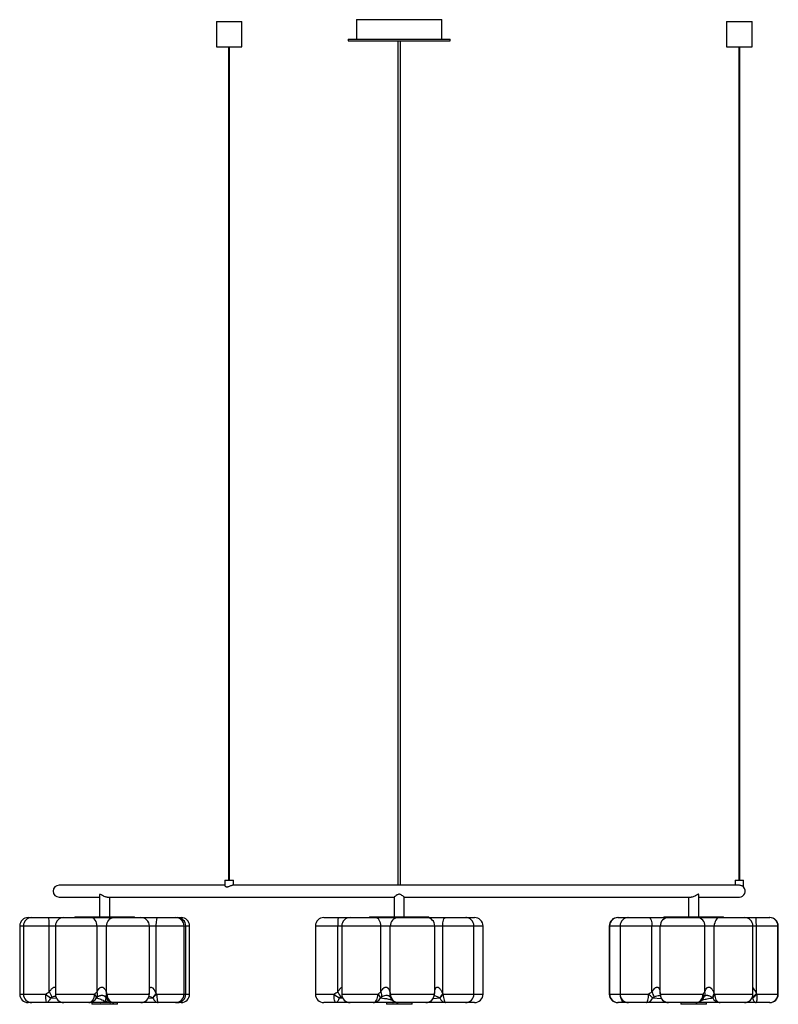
# Paper-space layout '_Posterior' of a CAD drawing. Header units: millimetres. Extents: x -211 to 681, y -635 to 523.
import ezdxf

# ---------------------------------------------------------------- set-up
doc = ezdxf.new("R2010")
doc.units = ezdxf.units.MM

psp = doc.layouts.new('_Posterior')

# ---------------------------------------------------------------- linework, layer by layer
at = {"color": 7, "linetype": 'Continuous', "lineweight": 25}
for p, q in [((185.1, 522.6), (185.1, 499.6)), ((185.1, 522.6), (285.1, 522.6)), ((285.1, 499.6), (285.1, 522.6)), ((20.1, 520.6), (20.1, 490.6)), ((20.1, 520.6), (50.1, 520.6)), ((50.1, 490.6), (50.1, 520.6)), ((620.1, 520.6), (620.1, 490.6)), ((620.1, 520.6), (650.1, 520.6)), ((650.1, 490.6), (650.1, 520.6)), ((175.1, 499.6), (175.1, 497.6)), ((175.1, 499.6), (295.1, 499.6)), ((295.1, 497.6), (295.1, 499.6)), ((20.1, 490.6), (50.1, 490.6)), ((34.6, 490.6), (34.6, -489.4)), ((35.6, -489.4), (35.6, 490.6)), ((175.1, 497.6), (295.1, 497.6)), ((620.1, 490.6), (650.1, 490.6)), ((634.6, 490.6), (634.6, -489.4)), ((635.6, -489.4), (635.6, 490.6)), ((30.1, -495.4), (-164.9, -495.4)), ((30.1, -489.4), (30.1, -496)), ((30.1, -489.4), (40.1, -489.4)), ((635.1, -495.4), (39.5, -495.4)), ((40.1, -495.4), (40.1, -489.4)), ((630.1, -489.4), (630.1, -495.4)), ((630.1, -489.4), (640.1, -489.4)), ((640.1, -497.5), (640.1, -489.4)), ((-164.9, -509.4), (-117.3, -509.4)), ((-117.3, -507.1), (-117.3, -532.4)), ((-108.3, -509.4), (229.2, -509.4)), ((-105.3, -532.4), (-105.3, -509.4)), ((229.1, -509.4), (229.1, -532.4)), ((241.1, -509.4), (578.5, -509.4)), ((241.1, -532.4), (241.1, -509.4)), ((575.5, -509.4), (575.5, -532.4)), ((587.5, -532.4), (587.5, -507.1)), ((587.5, -509.4), (635.1, -509.4)), ((-146.3, -532.4), (-146.3, -533.4)), ((-146.3, -532.4), (-76.3, -532.4)), ((-76.3, -533.4), (-76.3, -532.4)), ((200.1, -532.4), (200.1, -533.4)), ((200.1, -532.4), (270.1, -532.4)), ((270.1, -533.4), (270.1, -532.4)), ((546.5, -532.4), (546.5, -533.4)), ((546.5, -532.4), (616.5, -532.4)), ((616.5, -533.4), (616.5, -532.4)), ((-211.1, -543.4), (-211.1, -623.4)), ((-206.8, -543.4), (-206.8, -623.4)), ((-201.1, -533.4), (-21.4, -533.4)), ((-176.3, -620.9), (-176.3, -543.4)), ((-169.1, -543.4), (-169.1, -623.4)), ((-120.1, -620.9), (-120.1, -543.4)), ((-108.9, -623), (-108.9, -543.4)), ((-58.6, -622.5), (-58.6, -543.4)), ((-50.5, -623), (-50.5, -543.4)), ((-17.9, -623.4), (-17.9, -543.4)), ((-15.8, -623.4), (-15.8, -543.4)), ((-11.4, -623.4), (-11.4, -543.4)), ((136.6, -543.4), (136.6, -623.4)), ((333.7, -543.4), (136.6, -543.4)), ((146.6, -533.4), (323.7, -533.4)), ((162.9, -620.9), (162.9, -543.4)), ((167.5, -543.4), (167.5, -623.4)), ((213.6, -620.9), (213.6, -543.4)), ((224.7, -623), (224.7, -543.4)), ((277, -620.9), (277, -543.4)), ((286.3, -623), (286.3, -543.4)), ((323, -623.4), (323, -543.4)), ((333.7, -623.4), (333.7, -543.4)), ((482.1, -543.4), (482.1, -623.4)), ((680.9, -543.4), (482.1, -543.4)), ((482.6, -543.4), (482.6, -623.4)), ((492.1, -533.4), (670.9, -533.4)), ((494.9, -543.4), (494.9, -623.4)), ((532.4, -620.9), (532.4, -543.4)), ((542, -623), (542, -543.4)), ((594.6, -620.9), (594.6, -543.4)), ((605.6, -623), (605.6, -543.4)), ((651, -623.4), (651, -543.4)), ((655.1, -623), (655.1, -543.4)), ((680.5, -623.4), (680.5, -543.4)), ((680.9, -623.4), (680.9, -543.4)), ((-108.5, -623.4), (-58.7, -623.4)), ((225, -623.4), (276.4, -623.4)), ((542, -623.4), (592.5, -623.4)), ((542, -623.8), (542, -624.3)), ((-159.4, -633.4), (-201.1, -633.4)), ((-129.8, -633.4), (-159.1, -633.4)), ((-126.2, -633.4), (-126.2, -635.4)), ((-96.2, -635.4), (-126.2, -635.4)), ((-104.6, -633.4), (-116.5, -633.4)), ((-68.7, -633.4), (-100.4, -633.4)), ((-96.2, -635.4), (-96.2, -633.4)), ((-96.2, -635.4), (-96.2, -633.4)), ((-21.4, -633.4), (-68.3, -633.4)), ((177.4, -633.4), (146.6, -633.4)), ((204.7, -633.4), (177.5, -633.4)), ((220.2, -633.4), (220.2, -635.4)), ((250.2, -635.4), (220.2, -635.4)), ((223.5, -625.8), (223.4, -625.8)), ((233.5, -633.4), (227.5, -633.4)), ((266.6, -633.4), (233.9, -633.4)), ((250.2, -635.4), (250.2, -633.4)), ((250.2, -635.4), (250.2, -633.4)), ((313, -633.4), (290.1, -633.4)), ((323.7, -633.4), (313.4, -633.4)), ((504.6, -633.4), (492.1, -633.4)), ((526.1, -633.4), (504.9, -633.4)), ((584.1, -633.4), (552, -633.4)), ((566.5, -633.4), (566.5, -635.4)), ((596.5, -635.4), (566.5, -635.4)), ((591.9, -633.4), (584.5, -633.4)), ((594.4, -625.9), (594.4, -625.9)), ((596.5, -635.4), (596.5, -633.4)), ((596.5, -635.4), (596.5, -633.4)), ((641, -633.4), (612.4, -633.4)), ((670.9, -633.4), (641.3, -633.4))]:
    psp.add_line(p, q, dxfattribs=at)
at = {"color": 8, "linetype": 'Continuous', "lineweight": 25}
for p, q in [((-11.4, -543.4), (-211.1, -543.4)), ((314.2, -533.5), (313.7, -533.4)), ((-211.1, -623.4), (-180.7, -623.4)), ((-169.1, -623.4), (-123.1, -623.4)), ((-58.7, -623.4), (-58.7, -622.5)), ((-58.7, -623.8), (-58.7, -623.4)), ((-49.9, -623.4), (-11.4, -623.4)), ((136.6, -623.4), (158.5, -623.4)), ((167.5, -623.4), (210.1, -623.4)), ((277, -621.6), (277, -620.9)), ((287, -623.4), (333.7, -623.4)), ((482.1, -623.4), (528.2, -623.4)), ((606.1, -623.4), (651, -623.4)), ((655.8, -623.4), (680.9, -623.4)), ((-175, -627.8), (-167.7, -628.2)), ((-60.1, -628.3), (-54.4, -627.9)), ((164.5, -627.8), (168.8, -628)), ((168.1, -626.5), (166.7, -626.9)), ((275.1, -628.6), (283, -627.9)), ((314, -633.4), (314.1, -633.4)), ((314.9, -633.3), (314.1, -633.4)), ((533, -627.8), (543.5, -628.6)), ((649.9, -627.9), (650.6, -627.9))]:
    psp.add_line(p, q, dxfattribs=at)
at = {"color": 7, "linetype": 'Continuous', "lineweight": 25, "flags": 128}
for points in [[(-176.3, -543.4), (-176.3, -541.5), (-176.3, -539.6), (-176.4, -537.9), (-176.6, -536.4), (-176.7, -535.1), (-176.9, -534.2), (-177.1, -533.6), (-177.4, -533.4)], [(-120.1, -543.4), (-120.3, -541.5), (-120.7, -539.6), (-121.4, -537.9), (-122.4, -536.4), (-123.6, -535.1), (-124.9, -534.2), (-126.4, -533.6), (-127.9, -533.4)], [(-108.9, -543.4), (-108.7, -541.5), (-108.2, -539.6), (-107.5, -537.9), (-106.4, -536.4), (-105.2, -535.1), (-103.8, -534.2), (-102.2, -533.6), (-100.6, -533.4)], [(-50.5, -543.4), (-50.5, -541.5), (-50.4, -539.6), (-50.2, -537.9), (-50, -536.4), (-49.7, -535.1), (-49.4, -534.2), (-49, -533.6), (-48.7, -533.4)], [(213.6, -543.4), (213.5, -541.5), (213.1, -539.6), (212.5, -537.9), (211.6, -536.4), (210.6, -535.1), (209.4, -534.2), (208.2, -533.6), (206.9, -533.4)], [(286.3, -543.4), (286.4, -541.5), (286.6, -539.6), (286.9, -537.9), (287.3, -536.4), (287.8, -535.1), (288.4, -534.2), (289, -533.6), (289.7, -533.4)], [(528.8, -533.4), (529.5, -533.6), (530.2, -534.2), (530.8, -535.1), (531.4, -536.4), (531.8, -537.9), (532.2, -539.6), (532.4, -541.5), (532.4, -543.4)], [(612.1, -533.4), (610.8, -533.6), (609.6, -534.2), (608.5, -535.1), (607.5, -536.4), (606.7, -537.9), (606.1, -539.6), (605.7, -541.5), (605.6, -543.4)], [(655.1, -543.4), (655.1, -541.5), (655, -539.6), (655, -537.9), (654.9, -536.4), (654.7, -535.1), (654.6, -534.2), (654.5, -533.6), (654.3, -533.4)], [(-129.8, -633.4), (-128.5, -633.3), (-127.3, -632.7), (-126.1, -631.8), (-125.1, -630.5), (-124.3, -629), (-123.6, -627.3), (-123.3, -625.4), (-123.1, -623.4)], [(-108.5, -623.4), (-108.3, -625.4), (-107.9, -627.3), (-107.1, -629), (-106.1, -630.5), (-104.9, -631.8), (-103.5, -632.7), (-101.9, -633.3), (-100.4, -633.4)], [(-49.9, -623.4), (-49.9, -625.4), (-49.8, -627.3), (-49.6, -629), (-49.4, -630.5), (-49.2, -631.8), (-48.9, -632.7), (-48.6, -633.3), (-48.3, -633.4)], [(160.5, -633.4), (160.1, -633.3), (159.7, -632.7), (159.4, -631.8), (159.1, -630.5), (158.8, -629), (158.6, -627.3), (158.5, -625.4), (158.5, -623.4)], [(204.7, -633.4), (205.7, -633.3), (206.8, -632.7), (207.7, -631.8), (208.5, -630.5), (209.2, -629), (209.7, -627.3), (210, -625.4), (210.1, -623.4)], [(287, -623.4), (287, -625.4), (287.2, -627.3), (287.5, -629), (287.9, -630.5), (288.3, -631.8), (288.9, -632.7), (289.5, -633.3), (290.1, -633.4)], [(526.1, -633.4), (526.5, -633.3), (526.9, -632.7), (527.3, -631.8), (527.6, -630.5), (527.9, -629), (528.1, -627.3), (528.2, -625.4), (528.2, -623.4)], [(584.1, -633.4), (585.7, -633.3), (587.3, -632.7), (588.8, -631.8), (590, -630.5), (591.1, -629), (591.9, -627.3), (592.3, -625.4), (592.5, -623.4)], [(606.1, -623.4), (606.2, -625.4), (606.6, -627.3), (607.1, -629), (607.9, -630.5), (608.9, -631.8), (610, -632.7), (611.2, -633.3), (612.4, -633.4)], [(655.8, -623.4), (655.7, -625.4), (655.7, -627.3), (655.6, -629), (655.5, -630.5), (655.3, -631.8), (655.1, -632.7), (655, -633.3), (654.8, -633.4)], [(-175, -627.8), (-175.4, -629), (-175.9, -630.1), (-176.5, -631.1), (-177.1, -631.9), (-177.8, -632.6), (-178.6, -633.1), (-179.4, -633.3), (-180.2, -633.4)], [(-54.4, -627.9), (-53.9, -629.1), (-53.3, -630.2), (-52.6, -631.1), (-51.9, -631.9), (-51, -632.6), (-50.1, -633.1), (-49.2, -633.4), (-48.3, -633.4)], [(164.5, -627.8), (164.2, -629), (163.8, -630.1), (163.3, -631.1), (162.8, -631.9), (162.3, -632.6), (161.7, -633.1), (161.1, -633.3), (160.5, -633.4)], [(650.6, -627.9), (650.9, -629.1), (651.3, -630.2), (651.8, -631.1), (652.3, -631.9), (652.9, -632.6), (653.5, -633.1), (654.1, -633.4), (654.8, -633.4)]]:
    psp.add_lwpolyline(points, dxfattribs=at)
at = {"color": 8, "linetype": 'Continuous', "lineweight": 25, "flags": 128}
for points in [[(503.1, -533.4), (502.3, -533.6), (501.8, -533.9)], [(-58.6, -617.7), (-58.4, -616.7), (-57.6, -615.5), (-57, -615.2), (-56.5, -615.2), (-55.6, -615.6), (-54.8, -616.2), (-53, -618.3), (-51.7, -620.6), (-50.5, -623), (-50.5, -623)], [(223.4, -625.8), (222.9, -625.5), (222.2, -625.3), (221.3, -625.2), (221.3, -625.2), (220.4, -625.2), (219.6, -625.2), (217.9, -625.6), (215.5, -626.4), (214.4, -626.9), (214.4, -626.9)], [(542, -623), (542, -623.6), (542, -623.8)], [(542, -623.4), (542, -624.1), (542, -624.3)], [(500.6, -633.4), (499.5, -633.3), (498.5, -632.7), (497.6, -631.8), (496.8, -630.5), (496.1, -629), (495.6, -627.3), (495.5, -626.8)]]:
    psp.add_lwpolyline(points, dxfattribs=at)
at = {"color": 7, "linetype": 'Continuous', "lineweight": 25}
for centre, radius, start, end in [((-164.9, -502.4), 7, 90, 270), ((635.1, -502.4), 7, 270, 44.7105), ((-201.1, -543.4), 10, 90, 180), ((-196.8, -543.4), 10, 90, 180), ((-159.1, -543.4), 10, 90, 180), ((-68.6, -543.4), 10, 0, 90), ((-27.9, -543.4), 10, 0, 90), ((-25.8, -543.4), 10, 0, 90), ((-21.4, -543.4), 10, 0, 90), ((146.6, -543.4), 10, 90, 180), ((219.8, -541), 57, 172.4359, 182.5083), ((177.5, -543.4), 10, 90, 180), ((234.2, -543), 9.55, 93.0566, 182.7608), ((267, -543.4), 10, 359.9721, 89.972), ((313, -543.4), 10, 0, 90), ((323.7, -543.4), 10, 0, 90), ((492.1, -543.4), 10, 90, 180), ((492.6, -543.4), 10, 90, 180), ((504.9, -543.4), 10, 90, 180), ((552, -543.4), 9.99, 90.0817, 180.0814), ((585, -543), 9.61, 357.6071, 87.3883), ((641, -543.4), 10, 0, 90), ((670.5, -543.4), 10, 0, 90), ((670.9, -543.4), 10, 0, 90), ((-201.1, -623.4), 10, 180, 270), ((-196.8, -623.4), 10, 180, 270), ((-21.5, -421.4), 257.2, 231.7678, 233.3534), ((-130.1, -625.9), 50.6, 177.1775, 188.5236), ((-239.6, -660.7), 74.8, 26.887, 32.1226), ((-159.1, -623.4), 10, 180, 270), ((-127.1, -628.1), 6.15, 3.4203, 49.7377), ((-126.8, -624), 7.33, 336.845, 24.6755), ((-104.5, -625.9), 5.2, 146.2293, 200.7651), ((-104.7, -626.4), 4.8, 141.3461, 197.4847), ((-68.7, -623.5), 9.99, 270.0356, 0.0355), ((-68.7, -623.4), 10, 270, 357.763), ((-15.5, -657.7), 49.4, 135.2831, 142.5674), ((-9.1, -669.2), 61.3, 131.7675, 137.6691), ((-27.9, -623.4), 10, 270, 0), ((-25.8, -623.4), 10, 270, 0), ((-21.4, -623.4), 10, 270, 0), ((146.6, -623.4), 10, 180, 270), ((202.8, -568.4), 70.7, 231.1297, 237.1178), ((339, -511.8), 207.3, 211.7784, 213.7329), ((177.5, -623.4), 10, 180, 270), ((204.1, -630.9), 9.57, 19.0224, 51.0895), ((206.1, -625), 8.56, 347.1381, 28.1561), ((234.5, -624), 9.51, 176.9345, 266.5649), ((266.5, -623.6), 9.9, 270.6088, 0.5961), ((266.6, -623.4), 10, 270, 350.9534), ((302.8, -639.1), 23, 135.6785, 150.4473), ((304.6, -643), 26.3, 132.0901, 145.0168), ((313, -623.4), 10, 270, 0), ((323.7, -623.4), 10, 270, 0), ((492.1, -623.4), 10, 180, 270), ((492.6, -623.4), 10, 180, 270), ((504.9, -623.4), 10, 180, 270), ((500.6, -658.8), 44.8, 43.7462, 52.0013), ((516.5, -630.8), 18.8, 12.1789, 31.8471), ((552, -623.5), 9.98, 179.8572, 269.8565), ((552, -623.4), 10, 185.0994, 270), ((611.4, -628.1), 7.75, 138.9674, 177.3586), ((611.6, -629), 7.82, 134.7722, 171.8246), ((641, -623.4), 10, 270, 0), ((544.8, -514.7), 154.6, 313.0022, 315.5148), ((570.6, -529.2), 127.1, 309.006, 312.0869), ((670.5, -623.4), 10, 270, 0), ((670.9, -623.4), 10, 270, 0), ((-129.9, -623.6), 9.83, 270.2077, 334.9731), ((-100.4, -623.5), 9.99, 206.3381, 269.9921), ((204.5, -624), 9.43, 270.7706, 336.5211), ((233.9, -623.4), 10, 201.9784, 270), ((290.6, -625.5), 7.94, 197.2902, 266.1396), ((525.5, -625.7), 7.8, 274.5098, 344.364), ((584.1, -623.4), 10, 270, 336.9787), ((612.5, -623.9), 9.53, 204.6176, 269.4025)]:
    psp.add_arc(centre, radius, start, end, dxfattribs=at)
at = {"color": 8, "linetype": 'Continuous', "lineweight": 25}
for centre, radius, start, end in [((229.2, -625.2), 5.05, 154.7712, 201.3254), ((228.9, -625.7), 4.57, 150.4188, 198.9567), ((272.7, -624.4), 3.83, 351.1725, 14.9227), ((589.4, -626.1), 4.05, 342.0171, 41.0312), ((588.1, -622.8), 6.79, 328.1956, 15.8039), ((499.8, -632.6), 1.12, 314.1027, 1.0267)]:
    psp.add_arc(centre, radius, start, end, dxfattribs=at)
at = {"color": 7, "linetype": 'Continuous', "lineweight": 25}
for points, knots in [([(233.6, 497.6), (233.6, 492.7), (233.6, 483.2), (233.6, 469.3), (233.6, 456.2), (233.6, 443.8), (233.6, 432.1), (233.6, 421.4), (233.6, 411.6), (233.6, 402.7), (233.6, 394.5), (233.6, 387.1), (233.6, 375.6), (233.6, 359.5), (233.6, 338.3), (233.6, 316.1), (233.6, 292.9), (233.6, 268.9), (233.6, 244.9), (233.6, 221), (233.6, 200.6), (233.6, 183.7), (233.6, 170.5), (233.6, 157.8), (233.6, 145.5), (233.6, 134.6), (233.6, 125.1), (233.6, 117.3), (233.6, 110.1), (233.6, 103.2), (233.6, 96.2), (233.6, 89.3), (233.6, 82.6), (233.6, 76.1), (233.6, 69.9), (233.6, 63.7), (233.6, 57.4), (233.6, 51.1), (233.6, 45), (233.6, 39.1), (233.6, 33.4), (233.6, 27.3), (233.6, 20.6), (233.6, 13), (233.6, 4.4), (233.6, -6.1), (233.6, -18.8), (233.6, -33.6), (233.6, -49), (233.6, -64.7), (233.6, -80.5), (233.6, -99.6), (233.6, -122.2), (233.6, -148.3), (233.6, -173.1), (233.6, -196.4), (233.6, -218.2), (233.6, -234.9), (233.6, -246.8), (233.6, -253.8), (233.6, -260.7), (233.6, -267.6), (233.6, -274.5), (233.6, -281.7), (233.6, -290.4), (233.6, -300.9), (233.6, -313.4), (233.6, -327.1), (233.6, -342), (233.6, -358.1), (233.6, -375.2), (233.6, -392), (233.6, -408.1), (233.6, -423.4), (233.6, -439), (233.6, -454.8), (233.6, -470.7), (233.6, -484.3), (233.6, -492.5), (233.6, -495.4)], [0, 0, 0, 0, 0.012755, 0.024883, 0.036417, 0.047358, 0.057687, 0.067372, 0.075883, 0.08376, 0.090969, 0.097479, 0.103419, 0.121381, 0.139986, 0.159023, 0.17972, 0.20074, 0.221808, 0.242622, 0.263618, 0.275576, 0.287381, 0.298877, 0.310057, 0.320941, 0.32956, 0.337672, 0.345524, 0.355013, 0.365096, 0.37587, 0.38697, 0.398232, 0.409591, 0.420955, 0.433364, 0.445594, 0.457373, 0.46844, 0.478924, 0.48835, 0.497981, 0.508029, 0.51856, 0.529352, 0.544966, 0.561171, 0.577644, 0.594101, 0.610323, 0.626623, 0.652524, 0.678462, 0.704129, 0.725537, 0.746497, 0.766898, 0.773626, 0.780276, 0.786846, 0.793333, 0.799736, 0.806376, 0.813757, 0.824212, 0.835827, 0.848559, 0.862352, 0.877132, 0.892806, 0.90926, 0.922645, 0.936346, 0.950273, 0.964327, 0.978398, 0.992368, 1, 1, 1, 1]), ([(236.6, -495.4), (236.6, -491.8), (236.6, -482.1), (236.6, -466.4), (236.6, -448.7), (236.6, -431.4), (236.6, -414.8), (236.6, -399), (236.6, -384.5), (236.6, -371.4), (236.6, -359.6), (236.6, -348.8), (236.6, -338.9), (236.6, -329.7), (236.6, -313.5), (236.6, -289.9), (236.6, -259.2), (236.6, -228.5), (236.6, -197.9), (236.6, -167.5), (236.6, -137.5), (236.6, -107.9), (236.6, -83), (236.6, -62.6), (236.6, -46.9), (236.6, -31.6), (236.6, -18.6), (236.6, -7.8), (236.6, 0.7), (236.6, 8.7), (236.6, 15.9), (236.6, 22.9), (236.6, 29.6), (236.6, 35.9), (236.6, 42), (236.6, 48.2), (236.6, 55.2), (236.6, 63.2), (236.6, 72.1), (236.6, 80.2), (236.6, 87.2), (236.6, 92.9), (236.6, 98.8), (236.6, 104.8), (236.6, 111), (236.6, 117.9), (236.6, 125.8), (236.6, 134.6), (236.6, 144.3), (236.6, 154.7), (236.6, 165.5), (236.6, 179.8), (236.6, 197.9), (236.6, 219.7), (236.6, 241.8), (236.6, 263.7), (236.6, 285.2), (236.6, 306), (236.6, 321.9), (236.6, 333), (236.6, 339.6), (236.6, 346.4), (236.6, 353.7), (236.6, 361.8), (236.6, 370.8), (236.6, 380.4), (236.6, 390.7), (236.6, 401.8), (236.6, 413.7), (236.6, 426.2), (236.6, 439.3), (236.6, 453), (236.6, 467.3), (236.6, 482.2), (236.6, 492.4), (236.6, 497.6)], [0, 0, 0, 0, 0.009627, 0.025452, 0.041148, 0.056524, 0.071407, 0.085648, 0.099122, 0.110709, 0.121495, 0.131424, 0.140453, 0.148717, 0.156958, 0.185466, 0.214441, 0.243637, 0.273053, 0.302715, 0.332304, 0.361659, 0.391471, 0.408173, 0.424675, 0.440837, 0.457055, 0.467195, 0.477136, 0.486731, 0.495831, 0.504462, 0.515147, 0.525814, 0.536966, 0.548777, 0.561053, 0.577692, 0.594568, 0.611378, 0.620731, 0.629818, 0.638616, 0.647082, 0.655081, 0.662942, 0.671058, 0.679681, 0.688822, 0.698354, 0.708126, 0.717995, 0.73689, 0.756153, 0.775581, 0.794832, 0.81367, 0.831939, 0.84945, 0.855287, 0.861009, 0.86671, 0.873105, 0.880307, 0.888117, 0.896608, 0.905743, 0.915483, 0.926006, 0.937084, 0.948683, 0.960775, 0.973346, 0.986406, 1, 1, 1, 1]), ([(38.4, -495.7), (37.9, -495.8), (37, -496.2), (35.4, -496.9), (33.9, -497.4), (32.7, -497.6), (31.5, -497.4), (30.7, -496.9), (30.2, -496.3), (30.2, -496.1), (30.2, -496)], [0, 0, 0, 0, 0.148462, 0.29619, 0.430479, 0.534824, 0.639382, 0.771287, 0.906745, 1, 1, 1, 1]), ([(39.5, -495.5), (39.5, -495.5), (39.3, -495.4), (38.9, -495.5), (38.5, -495.6), (38.4, -495.7)], [0, 0, 0, 0, 0.033196, 0.79392, 1, 1, 1, 1]), ([(638.9, -496.6), (638.5, -496.3), (637.7, -495.9), (636.2, -495.5), (635.3, -495.5), (635, -495.5)], [0, 0, 0, 0, 0.392857, 0.788093, 1, 1, 1, 1]), ([(640.1, -497.5), (640.1, -497.5), (640.2, -497.6), (639.9, -497.3), (639.5, -496.9), (639, -496.6), (638.9, -496.6)], [0, 0, 0, 0, 0.064089, 0.387829, 0.831915, 1, 1, 1, 1]), ([(-108.2, -509.4), (-108.6, -509.4), (-109.4, -509.4), (-111, -508.9), (-112.8, -508.1), (-114.4, -507.1), (-115.5, -506.3), (-116.4, -506), (-116.9, -506.1), (-117.3, -506.6), (-117.2, -507), (-117.2, -507.1)], [0, 0, 0, 0, 0.091619, 0.205678, 0.362634, 0.522506, 0.64535, 0.731964, 0.819109, 0.929957, 1, 1, 1, 1]), ([(239.3, -507.9), (238.7, -507.5), (237.8, -506.9), (236.3, -506.2), (235.1, -506), (233.8, -506.2), (232.3, -507), (230.8, -508.1), (229.7, -509), (229.2, -509.4), (229.2, -509.4), (229.2, -509.4)], [0, 0, 0, 0, 0.162651, 0.256645, 0.330936, 0.405394, 0.515026, 0.686632, 0.825227, 0.936911, 1, 1, 1, 1]), ([(241.1, -509.4), (241.1, -509.4), (241.2, -509.5), (240.9, -509.2), (240.3, -508.7), (239.6, -508.2), (239.3, -507.9)], [0, 0, 0, 0, 0.083177, 0.378416, 0.681593, 1, 1, 1, 1]), ([(585.5, -506.5), (584.9, -506.9), (583.7, -507.7), (581.7, -508.7), (579.9, -509.4), (578.9, -509.4), (578.5, -509.4)], [0, 0, 0, 0, 0.303978, 0.607296, 0.822546, 1, 1, 1, 1]), ([(587.5, -507.1), (587.5, -507), (587.5, -506.6), (587.2, -506.1), (586.7, -506), (586.1, -506.2), (585.7, -506.4), (585.5, -506.5)], [0, 0, 0, 0, 0.19387, 0.442225, 0.648703, 0.855357, 1, 1, 1, 1]), ([(-180.7, -623.4), (-180, -622.9), (-179.3, -622.4), (-177.8, -621.6), (-177, -621.3), (-176.3, -620.9)], [0, 0, 0, 0, 0.5, 0.5, 1, 1, 1, 1]), ([(-123.1, -623.4), (-122.6, -622.9), (-122.1, -622.4), (-121.1, -621.6), (-120.6, -621.3), (-120.1, -620.9)], [0, 0, 0, 0, 0.5, 0.5, 1, 1, 1, 1]), ([(-120.1, -620.9), (-119.8, -620.3), (-119.5, -619.6), (-118.8, -618.3), (-118.4, -617.6), (-117.6, -616.7), (-117.3, -616.5), (-116.7, -616), (-116.4, -615.7), (-115.7, -615.4), (-115.3, -615.3), (-114.6, -615.2), (-114.4, -615.2), (-114, -615.3), (-113.8, -615.3), (-113.4, -615.4), (-113.3, -615.5), (-112.9, -615.7), (-112.7, -615.8), (-112.4, -616.1), (-112.3, -616.2), (-112, -616.4), (-111.8, -616.6), (-111.4, -617), (-111.2, -617.3), (-110.8, -618), (-110.6, -618.3), (-110, -619.3), (-109.8, -620.1), (-109.3, -621.5), (-109, -622.2), (-108.9, -623)], [0, 0, 0, 0, 0.125, 0.125, 0.25, 0.25, 0.3125, 0.3125, 0.375, 0.375, 0.4375, 0.4375, 0.46875, 0.46875, 0.5, 0.5, 0.53125, 0.53125, 0.5625, 0.5625, 0.59375, 0.59375, 0.625, 0.625, 0.6875, 0.6875, 0.75, 0.75, 0.875, 0.875, 1, 1, 1, 1]), ([(-109.4, -627.7), (-109.6, -627.4), (-109.8, -627.1), (-110.3, -626.6), (-110.6, -626.4), (-111.2, -626), (-111.4, -625.9), (-111.8, -625.7), (-112.1, -625.6), (-112.5, -625.4), (-112.7, -625.4), (-113, -625.3), (-113.1, -625.3), (-113.5, -625.2), (-113.7, -625.2), (-114.1, -625.2), (-114.3, -625.2), (-114.9, -625.1), (-115.2, -625.2), (-115.8, -625.2), (-115.9, -625.3), (-116.2, -625.3), (-116.4, -625.3), (-116.8, -625.4), (-117.1, -625.5), (-117.6, -625.7), (-117.8, -625.7), (-118.4, -626), (-118.8, -626.2), (-119.5, -626.5), (-119.8, -626.7), (-120, -626.9)], [0, 0, 0, 0, 0.125, 0.125, 0.25, 0.25, 0.3125, 0.3125, 0.375, 0.375, 0.40625, 0.40625, 0.4375, 0.4375, 0.46875, 0.46875, 0.5, 0.5, 0.5625, 0.5625, 0.59375, 0.59375, 0.625, 0.625, 0.6875, 0.6875, 0.75, 0.75, 0.875, 0.875, 1, 1, 1, 1]), ([(-58.7, -623.8), (-58.7, -623.8), (-58.6, -623.3), (-58.7, -622.9), (-58.7, -622.6)], [0, 0, 0, 0, 0.179622, 1, 1, 1, 1]), ([(158.5, -623.4), (159.1, -622.9), (159.8, -622.4), (161.3, -621.6), (162.1, -621.3), (162.9, -620.9)], [0, 0, 0, 0, 0.5, 0.5, 1, 1, 1, 1]), ([(210.1, -623.4), (210.7, -622.9), (211.3, -622.4), (212.4, -621.6), (213, -621.3), (213.6, -620.9)], [0, 0, 0, 0, 0.5, 0.5, 1, 1, 1, 1]), ([(213.6, -620.9), (213.9, -620.3), (214.3, -619.6), (215.1, -618.3), (215.6, -617.6), (216.4, -616.7), (216.7, -616.5), (217.3, -616), (217.7, -615.7), (218.4, -615.4), (218.8, -615.3), (219.4, -615.2), (219.6, -615.2), (220, -615.3), (220.2, -615.3), (220.6, -615.4), (220.8, -615.5), (221.1, -615.7), (221.3, -615.8), (221.6, -616.1), (221.7, -616.2), (222, -616.4), (222.1, -616.6), (222.5, -617), (222.7, -617.3), (223.1, -618), (223.2, -618.3), (223.7, -619.3), (224, -620.1), (224.4, -621.5), (224.5, -622.2), (224.7, -623)], [0, 0, 0, 0, 0.125, 0.125, 0.25, 0.25, 0.3125, 0.3125, 0.375, 0.375, 0.4375, 0.4375, 0.46875, 0.46875, 0.5, 0.5, 0.53125, 0.53125, 0.5625, 0.5625, 0.59375, 0.59375, 0.625, 0.625, 0.6875, 0.6875, 0.75, 0.75, 0.875, 0.875, 1, 1, 1, 1]), ([(276.4, -623.4), (276.6, -622.9), (276.7, -622.4), (276.9, -621.6), (276.9, -621.3), (277, -620.9)], [0, 0, 0, 0, 0.5, 0.5, 1, 1, 1, 1]), ([(276.5, -625), (276.5, -625), (276.6, -624.2), (276.8, -623.1), (276.9, -622), (276.9, -621.6)], [0, 0, 0, 0, 0.0508664, 0.6913776, 1, 1, 1, 1]), ([(277, -620.9), (277, -620.3), (277.1, -619.6), (277.3, -618.3), (277.5, -617.6), (277.8, -616.7), (278, -616.5), (278.4, -616), (278.6, -615.7), (279.1, -615.4), (279.4, -615.3), (279.8, -615.2), (280, -615.2), (280.4, -615.3), (280.5, -615.3), (280.9, -615.4), (281.1, -615.5), (281.4, -615.7), (281.6, -615.8), (281.9, -616.1), (282, -616.2), (282.3, -616.4), (282.5, -616.6), (282.9, -617), (283.2, -617.3), (283.7, -618), (283.9, -618.3), (284.6, -619.3), (285, -620.1), (285.7, -621.5), (286, -622.2), (286.3, -623)], [0, 0, 0, 0, 0.125, 0.125, 0.25, 0.25, 0.3125, 0.3125, 0.375, 0.375, 0.4375, 0.4375, 0.46875, 0.46875, 0.5, 0.5, 0.53125, 0.53125, 0.5625, 0.5625, 0.59375, 0.59375, 0.625, 0.625, 0.6875, 0.6875, 0.75, 0.75, 0.875, 0.875, 1, 1, 1, 1]), ([(528.2, -623.4), (528.9, -622.9), (529.6, -622.4), (531, -621.6), (531.7, -621.3), (532.4, -620.9)], [0, 0, 0, 0, 0.5, 0.5, 1, 1, 1, 1]), ([(532.4, -620.9), (532.9, -620.3), (533.3, -619.6), (534.2, -618.3), (534.7, -617.6), (535.6, -616.7), (535.9, -616.5), (536.5, -616), (536.9, -615.7), (537.6, -615.4), (537.9, -615.3), (538.5, -615.2), (538.7, -615.2), (539, -615.3), (539.2, -615.3), (539.5, -615.4), (539.6, -615.5), (539.9, -615.7), (540, -615.8), (540.2, -616.1), (540.3, -616.2), (540.5, -616.4), (540.6, -616.6), (540.9, -617), (541, -617.3), (541.3, -618), (541.4, -618.3), (541.6, -619.3), (541.7, -620.1), (541.9, -621.5), (541.9, -622.2), (542, -623)], [0, 0, 0, 0, 0.125, 0.125, 0.25, 0.25, 0.3125, 0.3125, 0.375, 0.375, 0.4375, 0.4375, 0.46875, 0.46875, 0.5, 0.5, 0.53125, 0.53125, 0.5625, 0.5625, 0.59375, 0.59375, 0.625, 0.625, 0.6875, 0.6875, 0.75, 0.75, 0.875, 0.875, 1, 1, 1, 1]), ([(541.9, -623.4), (541.9, -623.4), (541.9, -623.5), (542, -623.7), (542, -623.8)], [0, 0, 0, 0, 0.617072, 1, 1, 1, 1]), ([(592.5, -623.4), (592.9, -622.9), (593.2, -622.4), (593.9, -621.6), (594.3, -621.3), (594.6, -620.9)], [0, 0, 0, 0, 0.5, 0.5, 1, 1, 1, 1]), ([(594.6, -620.9), (594.8, -620.3), (595, -619.6), (595.5, -618.3), (595.9, -617.6), (596.5, -616.7), (596.7, -616.5), (597.3, -616), (597.6, -615.7), (598.2, -615.4), (598.6, -615.3), (599.2, -615.2), (599.4, -615.2), (599.8, -615.3), (600, -615.3), (600.4, -615.4), (600.6, -615.5), (600.9, -615.7), (601.1, -615.8), (601.4, -616.1), (601.6, -616.2), (601.9, -616.4), (602.1, -616.6), (602.5, -617), (602.7, -617.3), (603.2, -618), (603.4, -618.3), (604.1, -619.3), (604.4, -620.1), (605.1, -621.5), (605.3, -622.2), (605.6, -623)], [0, 0, 0, 0, 0.125, 0.125, 0.25, 0.25, 0.3125, 0.3125, 0.375, 0.375, 0.4375, 0.4375, 0.46875, 0.46875, 0.5, 0.5, 0.53125, 0.53125, 0.5625, 0.5625, 0.59375, 0.59375, 0.625, 0.625, 0.6875, 0.6875, 0.75, 0.75, 0.875, 0.875, 1, 1, 1, 1]), ([(-172.9, -626.9), (-173.3, -627), (-173.6, -627.1), (-174.3, -627.4), (-174.7, -627.6), (-175, -627.8)], [0, 0, 0, 0, 0.5, 0.5, 1, 1, 1, 1]), ([(-116.8, -633.4), (-117.5, -633.4), (-118.2, -633.4), (-119.4, -633.4), (-120, -633.4), (-121.8, -633.4), (-122.8, -633.4), (-124.9, -633.4), (-126, -633.4), (-127.9, -633.4), (-128.9, -633.4), (-129.8, -633.4)], [0, 0, 0, 0, 0.125, 0.125, 0.25, 0.25, 0.5, 0.5, 0.75, 0.75, 1, 1, 1, 1]), ([(-120, -626.9), (-120.2, -627), (-120.3, -627.1), (-120.6, -627.4), (-120.8, -627.6), (-121, -627.8)], [0, 0, 0, 0, 0.5, 0.5, 1, 1, 1, 1]), ([(-121, -627.8), (-120.1, -628), (-119.2, -628.3), (-117.4, -628.8), (-116.6, -629.1), (-114.8, -629.8), (-114, -630.2), (-112.7, -630.8), (-112.3, -631), (-111.5, -631.5), (-111.2, -631.7), (-110.8, -632)], [0, 0, 0, 0, 0.25, 0.25, 0.5, 0.5, 0.75, 0.75, 0.875, 0.875, 1, 1, 1, 1]), ([(-116.3, -633.4), (-116.5, -633.4), (-116.6, -633.4), (-116.8, -633.4), (-116.8, -633.4), (-116.8, -633.4), (-116.8, -633.4)], [0, 0, 0, 0, 0.001258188, 0.001258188, 0.001258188, 0.001290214, 0.001290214, 0.001290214, 0.001290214]), ([(-110.8, -632), (-111.6, -632.5), (-112.5, -632.8), (-113.8, -633.2), (-114.3, -633.3), (-115.2, -633.4), (-115.7, -633.4), (-116.1, -633.4)], [0, 0, 0, 0, 0.5, 0.5, 0.75, 0.75, 1, 1, 1, 1]), ([(-109.8, -632), (-109.9, -631.9), (-110.1, -631.8), (-110.5, -631.8), (-110.6, -631.9), (-110.8, -632)], [0, 0, 0, 0, 0.5, 0.5, 1, 1, 1, 1]), ([(-109.8, -632), (-109.9, -631.5), (-109.9, -631), (-109.8, -630.2), (-109.8, -629.9), (-109.7, -629.2), (-109.6, -628.9), (-109.5, -628.4), (-109.4, -628.1), (-109.3, -627.9)], [0, 0, 0, 0, 0.25, 0.25, 0.5, 0.5, 0.75, 0.75, 1, 1, 1, 1]), ([(-104.7, -633.4), (-105.6, -633.4), (-106.5, -633.3), (-107.8, -632.9), (-108.2, -632.8), (-109, -632.4), (-109.4, -632.2), (-109.8, -632)], [0, 0, 0, 0, 0.5, 0.5, 0.75, 0.75, 1, 1, 1, 1]), ([(-104.7, -633.4), (-104.6, -633.4), (-104.4, -633.4), (-104.3, -633.4), (-104.3, -633.4), (-104.3, -633.4), (-104.3, -633.4)], [0, 0, 0, 0, 0.001258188, 0.001258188, 0.001258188, 0.001290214, 0.001290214, 0.001290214, 0.001290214]), ([(-100.4, -633.4), (-100.5, -633.4), (-100.7, -633.4), (-101.2, -633.4), (-101.5, -633.4), (-102, -633.4), (-102.4, -633.4), (-103, -633.4), (-103.2, -633.4), (-103.7, -633.4), (-104, -633.4), (-104.3, -633.4)], [0, 0, 0, 0, 0.25, 0.25, 0.5, 0.5, 0.75, 0.75, 0.875, 0.875, 1, 1, 1, 1]), ([(166.7, -626.9), (166.3, -627), (165.9, -627.1), (165.2, -627.4), (164.8, -627.6), (164.5, -627.8)], [0, 0, 0, 0, 0.5, 0.5, 1, 1, 1, 1]), ([(227.2, -633.4), (226.2, -633.4), (225.1, -633.4), (223.1, -633.4), (222.1, -633.4), (219.2, -633.4), (217.3, -633.4), (213.6, -633.4), (211.8, -633.4), (208.2, -633.4), (206.4, -633.4), (204.7, -633.4)], [0, 0, 0, 0, 0.125, 0.125, 0.25, 0.25, 0.5, 0.5, 0.75, 0.75, 1, 1, 1, 1]), ([(214.4, -626.9), (214.2, -627), (214, -627.1), (213.6, -627.4), (213.4, -627.6), (213.2, -627.8)], [0, 0, 0, 0, 0.5, 0.5, 1, 1, 1, 1]), ([(223.5, -625.8), (223.7, -625.9), (224, -626.1), (224.2, -626.4), (224.4, -626.7), (224.5, -627), (224.5, -627)], [0, 0, 0, 0, 0.29654, 0.648004, 0.971937, 1, 1, 1, 1]), ([(224.5, -627), (224.5, -627), (224.6, -627.1), (224.6, -627.2), (224.7, -627.3)], [0, 0, 0, 0, 0.186372, 1, 1, 1, 1]), ([(228, -633.4), (227.8, -633.4), (227.5, -633.4), (227.3, -633.4), (227.3, -633.4), (227.3, -633.4), (227.2, -633.4)], [0, 0, 0, 0, 0.001258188, 0.001258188, 0.001258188, 0.001290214, 0.001290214, 0.001290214, 0.001290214]), ([(231.1, -632.9), (230.9, -633.1), (230, -633.4), (229.1, -633.4), (228.4, -633.4)], [0, 0, 0, 0, 0.277066, 1, 1, 1, 1]), ([(290.1, -633.4), (282.6, -633.4), (275, -633.4), (267.1, -633.4), (267, -633.4)], [0, 0, 0, 0, 0.980677, 1, 1, 1, 1]), ([(551.6, -633.4), (549.7, -633.4), (541.1, -633.4), (532.7, -633.4), (526.1, -633.4)], [0, 0, 0, 0, 0.220097, 1, 1, 1, 1]), ([(534.8, -626.9), (534.5, -627), (534.2, -627.1), (533.6, -627.4), (533.3, -627.6), (533, -627.8)], [0, 0, 0, 0, 0.5, 0.5, 1, 1, 1, 1]), ([(591.4, -633.4), (590.3, -633.4), (589.1, -633.3), (587.9, -632.7), (587.7, -632.6)], [0, 0, 0, 0, 0.835564, 1, 1, 1, 1]), ([(612.4, -633.4), (610.9, -633.4), (609.3, -633.4), (606.1, -633.4), (604.5, -633.4), (601.2, -633.4), (599.5, -633.4), (596.8, -633.4), (595.9, -633.4), (594.1, -633.4), (593.1, -633.4), (592.1, -633.4)], [0, 0, 0, 0, 0.25, 0.25, 0.5, 0.5, 0.75, 0.75, 0.875, 0.875, 1, 1, 1, 1]), ([(593.3, -627.4), (593.3, -627.3), (593.4, -627.1), (593.6, -626.7), (593.8, -626.5), (593.8, -626.4)], [0, 0, 0, 0, 0.048887, 0.537765, 1, 1, 1, 1]), ([(593.8, -626.3), (593.9, -626.3), (594, -626.1), (594.2, -626), (594.3, -625.9)], [0, 0, 0, 0, 0.5413966, 1, 1, 1, 1])]:
    psp.add_open_spline(points, degree=3, knots=knots, dxfattribs=at)
at = {"color": 8, "linetype": 'Continuous', "lineweight": 25}
for points, knots in [([(-176.3, -620.9), (-175.9, -620.4), (-175.2, -619.4), (-174.2, -618), (-173, -616.6), (-171.8, -615.6), (-170.8, -615.2), (-170.1, -615.2), (-169.6, -615.5), (-169.2, -616), (-169.1, -616.3), (-169.1, -616.4)], [0, 0, 0, 0, 0.159353, 0.307729, 0.458702, 0.632263, 0.730005, 0.787442, 0.883044, 0.981189, 1, 1, 1, 1]), ([(162.9, -620.9), (163.2, -620.4), (163.9, -619.4), (164.9, -618), (166, -616.6), (166.9, -615.7), (167.5, -615.5), (167.5, -615.4)], [0, 0, 0, 0, 0.240282, 0.466323, 0.691706, 0.953411, 1, 1, 1, 1]), ([(542.2, -625.2), (542, -625.2), (541.2, -625.3), (539.1, -625.7), (536.9, -626.3), (535.4, -626.7), (534.8, -626.9)], [0, 0, 0, 0, 0.060612, 0.30444, 0.749388, 1, 1, 1, 1]), ([(603.7, -627.7), (603.3, -627.4), (602.5, -626.9), (601.1, -626.1), (599.7, -625.6), (598.4, -625.3), (597.7, -625.2), (597.1, -625.1), (596.5, -625.2), (595.6, -625.3), (594.8, -625.5), (594.5, -625.8), (594.4, -625.9)], [0, 0, 0, 0, 0.16114, 0.324391, 0.497871, 0.565345, 0.633528, 0.636449, 0.699369, 0.755611, 0.901056, 1, 1, 1, 1]), ([(651, -616.1), (651, -616.1), (651.6, -616.7), (652.7, -618.2), (654, -620.5), (654.7, -622.2), (655.1, -623)], [0, 0, 0, 0, 0.026795, 0.36244, 0.67806, 1, 1, 1, 1]), ([(-168.7, -625.9), (-169.5, -626), (-170.9, -626.4), (-172.3, -626.7), (-172.9, -626.9)], [0, 0, 0, 0, 0.531039, 1, 1, 1, 1]), ([(-54.7, -627.7), (-55.3, -627.4), (-56.5, -626.9), (-58, -626.3), (-58.9, -626.1), (-59, -626)], [0, 0, 0, 0, 0.452938, 0.91181, 1, 1, 1, 1]), ([(213.2, -627.8), (216.3, -628.2), (220.9, -628.8), (225.3, -629.9), (226.8, -630.2)], [0, 0, 0, 0, 0.676544, 1, 1, 1, 1]), ([(282.8, -627.7), (282.2, -627.4), (281.1, -626.9), (279.1, -626.1), (277.5, -625.6), (276.5, -625.4), (276.3, -625.4)], [0, 0, 0, 0, 0.298349, 0.600607, 0.921803, 1, 1, 1, 1]), ([(590.8, -630.6), (591.3, -630.5), (593.4, -629.8), (597.8, -628.9), (601.7, -628.2), (603.8, -627.9)], [0, 0, 0, 0, 0.121263, 0.51369, 1, 1, 1, 1])]:
    psp.add_open_spline(points, degree=3, knots=knots, dxfattribs=at)
at = {"color": 7, "linetype": 'Continuous', "lineweight": 25}
for points in [[(-108.9, -623), (-108.7, -623.1), (-108.6, -623.3), (-108.5, -623.4)], [(-50.5, -623), (-50.3, -623.1), (-50.1, -623.3), (-49.9, -623.4)], [(224.7, -623), (224.8, -623.1), (224.9, -623.3), (225, -623.4)], [(286.3, -623), (286.5, -623.1), (286.7, -623.3), (287, -623.4)], [(542, -623), (542, -623.1), (542, -623.3), (542, -623.4)], [(605.6, -623), (605.7, -623.1), (605.9, -623.3), (606.1, -623.4)], [(655.1, -623), (655.3, -623.1), (655.5, -623.3), (655.8, -623.4)], [(-116.5, -633.4), (-116.4, -633.4), (-116.3, -633.4), (-116.3, -633.4)], [(-109.3, -627.9), (-109.3, -627.8), (-109.4, -627.8), (-109.4, -627.7)], [(-105, -633.4), (-104.9, -633.4), (-104.8, -633.4), (-104.7, -633.4)], [(-54.4, -627.9), (-54.5, -627.8), (-54.6, -627.8), (-54.7, -627.7)], [(227.8, -633.4), (227.9, -633.4), (227.9, -633.4), (228, -633.4)], [(283, -627.9), (282.9, -627.8), (282.9, -627.8), (282.8, -627.7)], [(591.4, -633.4), (591.3, -633.4), (591.2, -633.4), (591.1, -633.4)], [(592.1, -633.4), (591.9, -633.4), (591.7, -633.4), (591.4, -633.4)], [(603.8, -627.9), (603.8, -627.8), (603.7, -627.8), (603.7, -627.7)], [(650.6, -627.9), (650.5, -627.8), (650.3, -627.8), (650.2, -627.7)]]:
    psp.add_open_spline(points, degree=3, dxfattribs=at)

doc.saveas('drawing.dxf')
